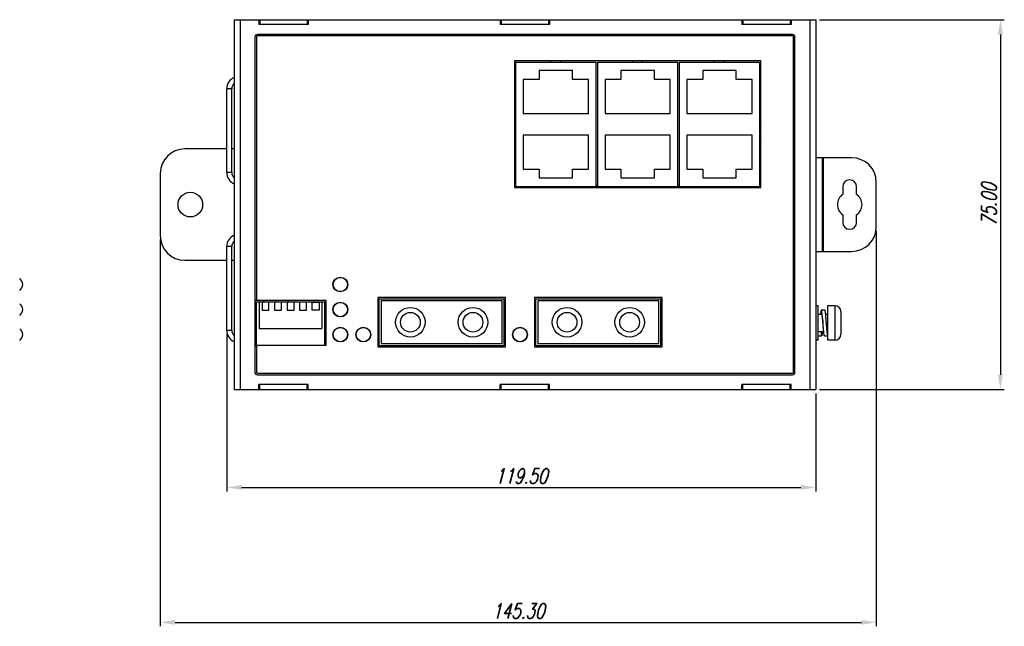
# Model space of a CAD drawing. Extents: x 758 to 1649, y -76 to 554.
# Tile 6 of 20: x 1058 to 1258, y 121 to 244. Entities that reach past the tile are written whole.
import ezdxf

# ---------------------------------------------------------------- set-up
doc = ezdxf.new("R2010")
doc.units = 0
doc.header["$LTSCALE"] = 2
doc.header["$MEASUREMENT"] = 0
doc.header["$PDMODE"] = 3
doc.layers.get('Defpoints').update_dxf_attribs({"linetype": 'CONTINUOUS'})
for name, color, linetype in [('1X1_LED_DXF_CONTINUOUS_L69', 7, 'CONTINUOUS'), ('1X3_G-G_DXF_CONTINUOUS_L70', 7, 'CONTINUOUS'), ('307229417C_DXF_CONTINUOU56', 7, 'CONTINUOUS'), ('3205278601_NDXF_CONTINUO49', 7, 'CONTINUOUS'), ('3991140100_PDXF_CONTINUO48', 7, 'CONTINUOUS'), ('3991140200_BDXF_CONTINUO51', 7, 'CONTINUOUS'), ('3991140300_CDXF_CONTINUO47', 7, 'CONTINUOUS'), ('DIN-SWITCH-5DXF_CONTINUO50', 7, 'CONTINUOUS'), ('FORM', 7, 'CONTINUOUS'), ('NET8-675100ADXF_CONTINUO59', 7, 'CONTINUOUS'), ('NET8-675200ADXF_CONTINUO58', 7, 'CONTINUOUS'), ('OPT-155B_DXF_CONTINUOUS_53', 7, 'CONTINUOUS'), ('PCB-M-16P_DXF_CONTINUOUS57', 7, 'CONTINUOUS'), ('SCREW_M4_DXF_CONTINUOUS_54', 7, 'CONTINUOUS'), ('SNAP_2_DXF_CONTINUOUS_LINE', 7, 'CONTINUOUS'), ('SNAP_DXF_CONTINUOUS_LINE', 7, 'CONTINUOUS'), ('STAND_OFF_30DXF_CONTINUO52', 7, 'CONTINUOUS')]:
    doc.layers.add(name, color=color, linetype=linetype)
doc.styles.get("Standard").update_dxf_attribs({"font": 'txt.shx', "width": 0.75, "oblique": 15})
doc.dimstyles.get("Standard").update_dxf_attribs({"dimtxt": 0.18, "dimasz": 0.18, "dimexe": 0.18, "dimexo": 0.0625, "dimgap": 0.09, "dimtad": 0, "dimtih": 1, "dimtoh": 1, "dimdec": 4, "dimzin": 0, "dimdsep": 46, "dimtxsty": 'Standard', "dimcen": 0.09, "dimadec": 0, "dimazin": 0, "dimtfac": 1, "dimtdec": 4, "dimtofl": 0, "dimtmove": 0, "dimatfit": 3, "dimfxl": 0, "dimtolj": 1, "dimtzin": 0, "dimarcsym": 0})

# ---------------------------------------------------------------- blocks, each defined once
blk = doc.blocks.new('*D1')
at = {"layer": 'Defpoints', "color": 0}
for p in [(1100.36, 180.64), (1219.86, 168.64), (1219.86, 148.79)]:
    blk.add_point(p, dxfattribs=at)
at = {"layer": 'FORM', "color": 0, "lineweight": -2}
for p, q in [((1100.36, 179.84), (1100.36, 147.99)), ((1219.86, 167.84), (1219.86, 147.99)), ((1103.36, 148.79), (1216.86, 148.79))]:
    blk.add_line(p, q, dxfattribs=at)
at = {"layer": 'FORM', "color": 0}
for points in [[(1103.36, 149.29), (1103.36, 148.29), (1100.36, 148.79)], [(1216.86, 149.29), (1216.86, 148.29), (1219.86, 148.79)]]:
    blk.add_solid(points, dxfattribs=at)
at = {"layer": 'FORM', "color": 0, "insert": (1160.11, 151.09), "char_height": 3, "attachment_point": 5}
blk.add_mtext('\\A1;119.50', dxfattribs=at)
blk = doc.blocks.new('*D2')
at = {"layer": 'Defpoints', "color": 0}
for p in [(1086.86, 199.84), (1232.16, 201.64), (1232.16, 121.42)]:
    blk.add_point(p, dxfattribs=at)
at = {"layer": 'FORM', "color": 0, "lineweight": -2}
for p, q in [((1232.16, 200.84), (1232.16, 120.62)), ((1086.86, 199.04), (1086.86, 120.62)), ((1089.86, 121.42), (1229.16, 121.42))]:
    blk.add_line(p, q, dxfattribs=at)
at = {"layer": 'FORM', "color": 0}
for points in [[(1089.86, 121.92), (1089.86, 120.92), (1086.86, 121.42)], [(1229.16, 121.92), (1229.16, 120.92), (1232.16, 121.42)]]:
    blk.add_solid(points, dxfattribs=at)
at = {"layer": 'FORM', "color": 0, "insert": (1159.51, 123.72), "char_height": 3, "attachment_point": 5}
blk.add_mtext('\\A1;145.30', dxfattribs=at)
blk = doc.blocks.new('*D3')
at = {"layer": 'Defpoints', "color": 0}
for p in [(1219.86, 243.64), (1219.86, 168.64), (1257.34, 168.64)]:
    blk.add_point(p, dxfattribs=at)
at = {"layer": 'FORM', "color": 0, "lineweight": -2}
for p, q in [((1220.66, 243.64), (1258.14, 243.64)), ((1257.34, 240.64), (1257.34, 171.64)), ((1220.66, 168.64), (1258.14, 168.64))]:
    blk.add_line(p, q, dxfattribs=at)
at = {"layer": 'FORM', "color": 0}
for points in [[(1256.84, 240.64), (1257.84, 240.64), (1257.34, 243.64)], [(1256.84, 171.64), (1257.84, 171.64), (1257.34, 168.64)]]:
    blk.add_solid(points, dxfattribs=at)
at = {"layer": 'FORM', "color": 0, "insert": (1255.04, 206.14), "char_height": 3, "attachment_point": 5, "rotation": 90}
blk.add_mtext('\\A1;75.00', dxfattribs=at)

msp = doc.modelspace()

# ---------------------------------------------------------------- linework, layer by layer
at = {"layer": '1X1_LED_DXF_CONTINUOUS_L69', "color": 7, "linetype": 'Continuous'}
for centre in [(1128.061, 179.781), (1159.861, 179.781)]:
    msp.add_circle(centre, 1.45, dxfattribs=at)
at = {"layer": '1X3_G-G_DXF_CONTINUOUS_L70', "color": 7, "linetype": 'Continuous'}
for centre in [(1123.401, 189.941), (1123.401, 184.861), (1123.401, 179.781)]:
    msp.add_circle(centre, 1.45, dxfattribs=at)
for centre in [(1057.504, 189.941), (1057.504, 184.861), (1057.504, 179.781)]:
    msp.add_arc(centre, 1.45, 305.00046, 54.99954, dxfattribs=at)
at = {"layer": '307229417C_DXF_CONTINUOU56', "color": 7, "linetype": 'Continuous'}
for p, q in [((1158.961, 235.041), (1158.961, 209.841)), ((1158.961, 235.041), (1175.311, 235.041)), ((1166.136, 235.041), (1166.136, 235.291)), ((1168.136, 235.041), (1168.136, 235.291)), ((1175.311, 209.841), (1175.311, 235.041)), ((1175.561, 235.041), (1175.561, 209.841)), ((1175.561, 235.041), (1191.911, 235.041)), ((1182.736, 235.041), (1182.736, 235.291)), ((1184.736, 235.041), (1184.736, 235.291)), ((1191.911, 209.841), (1191.911, 235.041)), ((1192.161, 235.041), (1192.161, 209.841)), ((1192.161, 235.041), (1208.511, 235.041)), ((1199.336, 235.041), (1199.336, 235.291)), ((1201.336, 235.041), (1201.336, 235.291)), ((1208.511, 209.841), (1208.511, 235.041)), ((1163.751, 233.341), (1163.751, 231.541)), ((1170.521, 233.341), (1163.751, 233.341)), ((1170.521, 231.541), (1170.521, 233.341)), ((1180.351, 233.341), (1180.351, 231.541)), ((1187.121, 233.341), (1180.351, 233.341)), ((1187.121, 231.541), (1187.121, 233.341)), ((1203.721, 233.341), (1196.951, 233.341)), ((1196.951, 233.341), (1196.951, 231.541)), ((1203.721, 231.541), (1203.721, 233.341)), ((1160.511, 231.541), (1160.511, 224.641)), ((1163.751, 231.541), (1160.511, 231.541)), ((1173.761, 231.541), (1170.521, 231.541)), ((1173.761, 224.641), (1173.761, 231.541)), ((1177.111, 231.541), (1177.111, 224.641)), ((1180.351, 231.541), (1177.111, 231.541)), ((1190.361, 231.541), (1187.121, 231.541)), ((1190.361, 224.641), (1190.361, 231.541)), ((1196.951, 231.541), (1193.711, 231.541)), ((1193.711, 231.541), (1193.711, 224.641)), ((1206.961, 231.541), (1203.721, 231.541)), ((1206.961, 224.641), (1206.961, 231.541)), ((1160.511, 224.641), (1173.761, 224.641)), ((1177.111, 224.641), (1190.361, 224.641)), ((1193.711, 224.641), (1206.961, 224.641)), ((1160.511, 220.241), (1160.511, 213.341)), ((1173.761, 220.241), (1160.511, 220.241)), ((1173.761, 213.341), (1173.761, 220.241)), ((1190.361, 220.241), (1177.111, 220.241)), ((1177.111, 220.241), (1177.111, 213.341)), ((1190.361, 213.341), (1190.361, 220.241)), ((1206.961, 220.241), (1193.711, 220.241)), ((1193.711, 220.241), (1193.711, 213.341)), ((1206.961, 213.341), (1206.961, 220.241)), ((1160.511, 213.341), (1163.751, 213.341)), ((1163.751, 213.341), (1163.751, 211.541)), ((1170.521, 211.541), (1170.521, 213.341)), ((1170.521, 213.341), (1173.761, 213.341)), ((1177.111, 213.341), (1180.351, 213.341)), ((1180.351, 213.341), (1180.351, 211.541)), ((1187.121, 213.341), (1190.361, 213.341)), ((1187.121, 211.541), (1187.121, 213.341)), ((1193.711, 213.341), (1196.951, 213.341)), ((1196.951, 213.341), (1196.951, 211.541)), ((1203.721, 213.341), (1206.961, 213.341)), ((1203.721, 211.541), (1203.721, 213.341)), ((1158.961, 209.841), (1175.311, 209.841)), ((1163.751, 211.541), (1170.521, 211.541)), ((1175.561, 209.841), (1191.911, 209.841)), ((1180.351, 211.541), (1187.121, 211.541)), ((1192.161, 209.841), (1208.511, 209.841)), ((1196.951, 211.541), (1203.721, 211.541))]:
    msp.add_line(p, q, dxfattribs=at)
at = {"layer": '3205278601_NDXF_CONTINUO49', "color": 7, "linetype": 'Continuous'}
for p, q in [((1106.361, 240.141), (1106.361, 186.741)), ((1215.161, 240.341), (1106.561, 240.341)), ((1215.361, 172.141), (1215.361, 240.141)), ((1158.711, 235.291), (1158.711, 209.591)), ((1208.761, 235.291), (1158.711, 235.291)), ((1208.761, 209.591), (1208.761, 235.291)), ((1158.711, 209.591), (1208.761, 209.591)), ((1106.361, 186.741), (1120.541, 186.741)), ((1120.541, 177.641), (1120.541, 186.741)), ((1131.011, 187.291), (1131.011, 177.291)), ((1156.911, 187.291), (1131.011, 187.291)), ((1156.911, 177.291), (1156.911, 187.291)), ((1188.711, 187.291), (1162.811, 187.291)), ((1162.811, 187.291), (1162.811, 177.291)), ((1188.711, 177.291), (1188.711, 187.291)), ((1106.361, 177.641), (1106.361, 172.141)), ((1106.361, 177.641), (1120.541, 177.641)), ((1131.011, 177.291), (1156.911, 177.291)), ((1162.811, 177.291), (1188.711, 177.291)), ((1106.561, 171.941), (1215.161, 171.941))]:
    msp.add_line(p, q, dxfattribs=at)
for centre in [(1123.401, 189.941), (1123.401, 184.861), (1123.401, 179.781), (1128.061, 179.781), (1159.861, 179.781)]:
    msp.add_circle(centre, 1.5, dxfattribs=at)
for centre, start, end in [((1106.561, 240.141), 90, 180), ((1215.161, 240.141), 0, 90), ((1106.561, 172.141), 180, 270), ((1215.161, 172.141), 270, 0)]:
    msp.add_arc(centre, 0.2, start, end, dxfattribs=at)
at = {"layer": '3991140100_PDXF_CONTINUO48', "color": 7, "linetype": 'Continuous'}
for p, q in [((1101.861, 243.641), (1101.861, 168.641)), ((1101.861, 243.641), (1106.861, 243.641)), ((1103.061, 243.641), (1103.061, 168.641)), ((1106.861, 243.641), (1106.861, 242.641)), ((1116.861, 242.641), (1106.861, 242.641)), ((1116.861, 243.641), (1116.861, 242.641)), ((1116.861, 243.641), (1155.861, 243.641)), ((1155.861, 243.641), (1155.861, 242.641)), ((1165.861, 242.641), (1155.861, 242.641)), ((1165.861, 243.641), (1165.861, 242.641)), ((1165.861, 243.641), (1204.861, 243.641)), ((1204.861, 243.641), (1204.861, 242.641)), ((1214.861, 242.641), (1204.861, 242.641)), ((1214.861, 243.641), (1219.861, 243.641)), ((1214.861, 243.641), (1214.861, 242.641)), ((1218.661, 243.641), (1218.661, 168.641)), ((1219.861, 243.641), (1219.861, 168.641)), ((1106.061, 240.141), (1106.061, 172.141)), ((1215.161, 240.641), (1106.561, 240.641)), ((1215.661, 172.141), (1215.661, 240.141)), ((1106.061, 186.741), (1106.361, 186.741)), ((1106.361, 177.341), (1106.061, 177.341)), ((1106.561, 171.641), (1215.161, 171.641)), ((1101.861, 168.641), (1106.861, 168.641)), ((1106.861, 168.641), (1106.861, 169.641)), ((1116.861, 169.641), (1106.861, 169.641)), ((1116.861, 168.641), (1116.861, 169.641)), ((1116.861, 168.641), (1155.861, 168.641)), ((1165.861, 169.641), (1155.861, 169.641)), ((1155.861, 168.641), (1155.861, 169.641)), ((1165.861, 168.641), (1165.861, 169.641)), ((1165.861, 168.641), (1204.861, 168.641)), ((1214.861, 169.641), (1204.861, 169.641)), ((1204.861, 168.641), (1204.861, 169.641)), ((1214.861, 168.641), (1214.861, 169.641)), ((1214.861, 168.641), (1219.861, 168.641))]:
    msp.add_line(p, q, dxfattribs=at)
for centre, start, end in [((1106.561, 240.141), 90, 180), ((1215.161, 240.141), 0, 90), ((1106.561, 172.141), 180, 270), ((1215.161, 172.141), 270, 0)]:
    msp.add_arc(centre, 0.5, start, end, dxfattribs=at)
at = {"layer": '3991140200_BDXF_CONTINUO51', "color": 7, "linetype": 'Continuous'}
for p, q in [((1106.861, 168.641), (1116.861, 168.641)), ((1107.061, 168.641), (1107.061, 169.641)), ((1116.661, 168.641), (1116.661, 169.641)), ((1155.861, 168.641), (1165.861, 168.641)), ((1156.061, 168.641), (1156.061, 169.641)), ((1165.661, 168.641), (1165.661, 169.641)), ((1204.861, 168.641), (1214.861, 168.641)), ((1205.061, 168.641), (1205.061, 169.641)), ((1214.661, 168.641), (1214.661, 169.641))]:
    msp.add_line(p, q, dxfattribs=at)
at = {"layer": '3991140200_BDXF_CONTINUO51', "color": 3, "linetype": 'Continuous'}
for start, end in [(148.05368, 161.63915), (198.36085, 211.94632)]:
    msp.add_arc((1210.861, 221.141), 2.5, start, end, dxfattribs=at)
at = {"layer": '3991140300_CDXF_CONTINUO47', "color": 3, "linetype": 'Continuous'}
for p, q in [((1106.861, 243.641), (1116.861, 243.641)), ((1155.861, 243.641), (1165.861, 243.641)), ((1204.861, 243.641), (1214.861, 243.641)), ((1100.361, 212.641), (1100.361, 229.641)), ((1100.361, 180.641), (1100.361, 197.641))]:
    msp.add_line(p, q, dxfattribs=at)
at = {"layer": '3991140300_CDXF_CONTINUO47', "color": 7, "linetype": 'Continuous'}
for p, q in [((1107.061, 243.641), (1107.061, 242.641)), ((1116.661, 243.641), (1116.661, 242.641)), ((1156.061, 243.641), (1156.061, 242.641)), ((1165.661, 243.641), (1165.661, 242.641)), ((1205.061, 243.641), (1205.061, 242.641)), ((1214.661, 243.641), (1214.661, 242.641)), ((1101.361, 229.641), (1100.361, 229.641)), ((1101.361, 212.641), (1101.361, 229.641)), ((1101.361, 212.641), (1100.361, 212.641)), ((1101.361, 197.641), (1100.361, 197.641)), ((1101.361, 180.641), (1101.361, 197.641)), ((1101.361, 180.641), (1100.361, 180.641))]:
    msp.add_line(p, q, dxfattribs=at)
at = {"layer": '3991140300_CDXF_CONTINUO47', "color": 3, "linetype": 'Continuous'}
for centre, start, end in [((1102.861, 229.641), 113.57818, 180), ((1102.861, 212.641), 180, 246.42182), ((1102.861, 197.641), 113.57818, 180), ((1102.861, 180.641), 180, 246.42182)]:
    msp.add_arc(centre, 2.5, start, end, dxfattribs=at)
at = {"layer": '3991140300_CDXF_CONTINUO47', "color": 7, "linetype": 'Continuous'}
for centre, start, end in [((1102.861, 229.641), 132.3997, 180), ((1102.861, 212.641), 180, 227.6003), ((1102.861, 197.641), 132.3997, 180), ((1102.861, 180.641), 180, 227.6003)]:
    msp.add_arc(centre, 1.5, start, end, dxfattribs=at)
at = {"layer": 'DIN-SWITCH-5DXF_CONTINUO50', "color": 7, "linetype": 'Continuous'}
for p, q in [((1106.361, 177.641), (1106.361, 186.441)), ((1106.361, 186.441), (1120.241, 186.441)), ((1106.951, 186.441), (1106.951, 181.041)), ((1107.521, 186.341), (1107.521, 184.741)), ((1108.921, 186.341), (1107.521, 186.341)), ((1108.921, 184.741), (1108.921, 186.341)), ((1110.061, 186.341), (1110.061, 184.741)), ((1111.461, 186.341), (1110.061, 186.341)), ((1111.461, 184.741), (1111.461, 186.341)), ((1112.601, 186.341), (1112.601, 184.741)), ((1114.001, 186.341), (1112.601, 186.341)), ((1114.001, 184.741), (1114.001, 186.341)), ((1115.141, 186.341), (1115.141, 184.741)), ((1116.541, 186.341), (1115.141, 186.341)), ((1116.541, 184.741), (1116.541, 186.341)), ((1117.681, 184.741), (1117.681, 186.341)), ((1117.681, 186.341), (1119.081, 186.341)), ((1119.081, 186.341), (1119.081, 184.741)), ((1119.651, 186.441), (1119.651, 181.041)), ((1120.241, 177.641), (1120.241, 186.441)), ((1107.521, 184.741), (1108.921, 184.741)), ((1110.061, 184.741), (1111.461, 184.741)), ((1112.601, 184.741), (1114.001, 184.741)), ((1115.141, 184.741), (1116.541, 184.741)), ((1119.081, 184.741), (1117.681, 184.741)), ((1106.951, 181.041), (1119.651, 181.041))]:
    msp.add_line(p, q, dxfattribs=at)
at = {"layer": 'NET8-675100ADXF_CONTINUO59', "color": 3, "linetype": 'Continuous'}
for p, q in [((1158.711, 210.071), (1158.961, 210.071)), ((1175.311, 210.071), (1175.561, 210.071)), ((1191.911, 210.071), (1192.161, 210.071)), ((1208.511, 210.071), (1208.761, 210.071))]:
    msp.add_line(p, q, dxfattribs=at)
at = {"layer": 'NET8-675200ADXF_CONTINUO58', "color": 3, "linetype": 'Continuous'}
for p, q in [((1158.711, 210.071), (1158.961, 210.071)), ((1175.311, 210.071), (1175.561, 210.071)), ((1191.911, 210.071), (1192.161, 210.071)), ((1208.511, 210.071), (1208.761, 210.071))]:
    msp.add_line(p, q, dxfattribs=at)
at = {"layer": 'OPT-155B_DXF_CONTINUOUS_53', "color": 7, "linetype": 'Continuous'}
for p, q in [((1131.261, 177.541), (1131.261, 187.041)), ((1131.261, 187.041), (1156.661, 187.041)), ((1131.661, 186.641), (1131.661, 177.941)), ((1156.261, 186.641), (1131.661, 186.641)), ((1156.261, 177.941), (1156.261, 186.641)), ((1156.661, 177.541), (1156.661, 187.041)), ((1163.061, 187.041), (1188.461, 187.041)), ((1163.061, 177.541), (1163.061, 187.041)), ((1188.061, 186.641), (1163.461, 186.641)), ((1163.461, 186.641), (1163.461, 177.941)), ((1188.061, 177.941), (1188.061, 186.641)), ((1188.461, 177.541), (1188.461, 187.041)), ((1131.661, 177.941), (1156.261, 177.941)), ((1163.461, 177.941), (1188.061, 177.941)), ((1131.261, 177.541), (1156.661, 177.541)), ((1132.801, 177.291), (1132.801, 177.541)), ((1134.801, 177.291), (1134.801, 177.541)), ((1136.116, 177.291), (1136.116, 177.541)), ((1136.566, 177.291), (1136.566, 177.541)), ((1136.961, 177.541), (1136.961, 177.291)), ((1138.961, 177.541), (1138.961, 177.291)), ((1139.106, 177.291), (1139.106, 177.541)), ((1141.196, 177.291), (1141.196, 177.541)), ((1141.646, 177.291), (1141.646, 177.541)), ((1143.736, 177.291), (1143.736, 177.541)), ((1144.186, 177.291), (1144.186, 177.541)), ((1146.276, 177.291), (1146.276, 177.541)), ((1146.726, 177.291), (1146.726, 177.541)), ((1148.816, 177.291), (1148.816, 177.541)), ((1148.961, 177.541), (1148.961, 177.291)), ((1150.961, 177.541), (1150.961, 177.291)), ((1151.356, 177.291), (1151.356, 177.541)), ((1151.806, 177.291), (1151.806, 177.541)), ((1153.121, 177.291), (1153.121, 177.541)), ((1155.121, 177.291), (1155.121, 177.541)), ((1163.061, 177.541), (1188.461, 177.541)), ((1164.601, 177.291), (1164.601, 177.541)), ((1166.601, 177.291), (1166.601, 177.541)), ((1167.916, 177.291), (1167.916, 177.541)), ((1168.366, 177.291), (1168.366, 177.541)), ((1168.761, 177.541), (1168.761, 177.291)), ((1170.761, 177.541), (1170.761, 177.291)), ((1170.906, 177.291), (1170.906, 177.541)), ((1172.996, 177.291), (1172.996, 177.541)), ((1173.446, 177.291), (1173.446, 177.541)), ((1175.536, 177.291), (1175.536, 177.541)), ((1175.986, 177.291), (1175.986, 177.541)), ((1178.076, 177.291), (1178.076, 177.541)), ((1178.526, 177.291), (1178.526, 177.541)), ((1180.616, 177.291), (1180.616, 177.541)), ((1180.761, 177.541), (1180.761, 177.291)), ((1182.761, 177.541), (1182.761, 177.291)), ((1183.156, 177.291), (1183.156, 177.541)), ((1183.606, 177.291), (1183.606, 177.541)), ((1184.921, 177.291), (1184.921, 177.541)), ((1186.921, 177.291), (1186.921, 177.541))]:
    msp.add_line(p, q, dxfattribs=at)
for centre, radius in [((1137.611, 182.291), 3), ((1137.611, 182.291), 2), ((1150.311, 182.291), 3), ((1150.311, 182.291), 2), ((1169.411, 182.291), 3), ((1169.411, 182.291), 2), ((1182.111, 182.291), 3), ((1182.111, 182.291), 2)]:
    msp.add_circle(centre, radius, dxfattribs=at)
at = {"layer": 'PCB-M-16P_DXF_CONTINUOUS57', "color": 7, "linetype": 'Continuous'}
for p, q in [((1158.711, 209.841), (1158.961, 209.841)), ((1175.311, 209.841), (1175.561, 209.841)), ((1191.911, 209.841), (1192.161, 209.841)), ((1208.511, 209.841), (1208.761, 209.841))]:
    msp.add_line(p, q, dxfattribs=at)
at = {"layer": 'SCREW_M4_DXF_CONTINUOUS_54', "color": 7, "linetype": 'Continuous'}
for p, q in [((1220.361, 185.641), (1219.861, 185.641)), ((1220.361, 178.641), (1220.361, 185.641)), ((1220.361, 183.891), (1221.011, 183.891)), ((1221.711, 184.741), (1221.011, 184.741)), ((1221.883, 183.891), (1222.361, 183.891)), ((1223.761, 185.641), (1222.361, 185.641)), ((1222.361, 178.641), (1222.361, 185.641)), ((1223.761, 185.641), (1223.761, 178.641)), ((1224.961, 184.441), (1224.961, 179.841)), ((1220.361, 180.391), (1221.49, 180.391)), ((1221.061, 179.541), (1221.061, 180.391)), ((1220.361, 178.641), (1219.861, 178.641)), ((1220.361, 179.541), (1221.061, 179.541)), ((1221.661, 179.541), (1222.361, 179.541)), ((1223.761, 178.641), (1222.361, 178.641))]:
    msp.add_line(p, q, dxfattribs=at)
for centre, start, end in [((1223.761, 184.441), 0, 90), ((1223.761, 179.841), 270, 0)]:
    msp.add_arc(centre, 1.2, start, end, dxfattribs=at)
for points, start_tangent, end_tangent in [([(1221.011, 184.741), (1220.979, 184.709), (1220.946, 184.614), (1220.914, 184.458), (1220.881, 184.245), (1220.849, 183.98), (1220.839, 183.891)], (-1, 0), (-0.1072644, -0.9942305)), ([(1221.336, 182.141), (1221.304, 182.548), (1221.271, 182.945), (1221.239, 183.322), (1221.206, 183.669), (1221.174, 183.98), (1221.141, 184.245), (1221.109, 184.458), (1221.076, 184.614), (1221.044, 184.709), (1221.011, 184.741)], (-0.0793218, 0.9968491), (-1, 0)), ([(1221.011, 183.891), (1221.047, 183.865), (1221.083, 183.786), (1221.119, 183.659), (1221.155, 183.486), (1221.191, 183.271), (1221.227, 183.022), (1221.263, 182.748), (1221.299, 182.455), (1221.335, 182.15), (1221.336, 182.141)], (1, 0), (0.117413, -0.9930832)), ([(1222.036, 182.141), (1222.004, 182.548), (1221.971, 182.945), (1221.939, 183.322), (1221.906, 183.669), (1221.874, 183.98), (1221.841, 184.245), (1221.809, 184.458), (1221.776, 184.614), (1221.744, 184.709), (1221.711, 184.741)], (-0.0793218, 0.9968491), (-1, 0)), ([(1221.661, 179.541), (1221.629, 179.573), (1221.596, 179.668), (1221.564, 179.825), (1221.531, 180.038), (1221.499, 180.303), (1221.466, 180.613), (1221.434, 180.961), (1221.401, 181.338), (1221.369, 181.734), (1221.336, 182.141)], (-1, 0), (-0.0793218, 0.9968491)), ([(1222.361, 179.541), (1222.329, 179.573), (1222.296, 179.668), (1222.264, 179.825), (1222.231, 180.038), (1222.199, 180.303), (1222.166, 180.613), (1222.134, 180.961), (1222.101, 181.338), (1222.069, 181.734), (1222.036, 182.141)], (-1, 0), (-0.0793218, 0.9968491)), ([(1222.361, 180.391), (1222.325, 180.418), (1222.289, 180.499), (1222.252, 180.63), (1222.216, 180.805), (1222.18, 181.022), (1222.144, 181.275), (1222.107, 181.553), (1222.071, 181.846), (1222.036, 182.141)], (-1, 0), (-0.117413, 0.9930832)), ([(1221.234, 180.391), (1221.224, 180.303), (1221.191, 180.038), (1221.159, 179.825), (1221.126, 179.668), (1221.094, 179.573), (1221.061, 179.541)], (-0.1071292, -0.9942451), (-1, 0))]:
    msp.add_spline(points, degree=3, dxfattribs=dict(at, start_tangent=start_tangent, end_tangent=end_tangent))
at = {"layer": 'SNAP_2_DXF_CONTINUOUS_LINE', "color": 7, "linetype": 'Continuous'}
for p, q in [((1100.361, 217.441), (1091.861, 217.441)), ((1101.861, 217.441), (1101.361, 217.441)), ((1086.861, 212.441), (1086.861, 199.841)), ((1091.861, 194.841), (1100.361, 194.841)), ((1101.361, 194.841), (1101.861, 194.841))]:
    msp.add_line(p, q, dxfattribs=at)
msp.add_circle((1092.961, 206.141), 2.5, dxfattribs=at)
for centre, start, end in [((1091.861, 212.441), 90, 180), ((1091.861, 199.841), 180, 270)]:
    msp.add_arc(centre, 5, start, end, dxfattribs=at)
at = {"layer": 'SNAP_DXF_CONTINUOUS_LINE', "color": 7, "linetype": 'Continuous'}
for p, q in [((1227.161, 215.641), (1219.861, 215.641)), ((1219.961, 196.641), (1219.961, 215.641)), ((1221.161, 215.641), (1221.161, 196.641)), ((1221.361, 215.641), (1221.361, 196.641)), ((1232.161, 201.641), (1232.161, 210.641)), ((1225.361, 209.741), (1225.361, 208.212)), ((1228.161, 208.212), (1228.161, 209.741)), ((1225.361, 204.07), (1225.361, 202.541)), ((1228.161, 202.541), (1228.161, 204.07)), ((1219.861, 196.641), (1227.161, 196.641))]:
    msp.add_line(p, q, dxfattribs=at)
for centre, radius, start, end in [((1227.161, 210.641), 5, 0, 90), ((1226.761, 209.741), 1.4, 0, 180), ((1226.761, 206.141), 2.5, 124.0558, 235.9442), ((1226.761, 206.141), 2.5, 304.0558, 55.9442), ((1226.761, 202.541), 1.4, 180, 0), ((1227.161, 201.641), 5, 270, 0)]:
    msp.add_arc(centre, radius, start, end, dxfattribs=at)
at = {"layer": 'STAND_OFF_30DXF_CONTINUO52', "color": 7, "linetype": 'Continuous'}
for p, q in [((1107.861, 186.441), (1107.861, 186.741)), ((1110.361, 186.441), (1110.361, 186.741)), ((1112.861, 186.441), (1112.861, 186.741))]:
    msp.add_line(p, q, dxfattribs=at)

# ---------------------------------------------------------------- dimensions: what is measured, and where the dimension line sits
at = {"layer": 'FORM', "color": 2}
dim = msp.add_linear_dim(base=(1257.338, 168.641), p1=(1219.861, 243.641), p2=(1219.861, 168.641), angle=90, dimstyle='Standard', override={"dimtxt": 3, "dimasz": 3, "dimexe": 0.8, "dimexo": 0.8, "dimgap": 0.8, "dimtad": 1, "dimtih": 0, "dimtoh": 0, "dimdec": 2, "dimcen": -0.8, "dimtix": 1, "dimtofl": 1}, dxfattribs=at)
dim.commit()
dim.dimension.update_dxf_attribs({"geometry": '*D3', "text_midpoint": (1255.038, 206.141)})
for base, p1, p2, picture, middle in [((1232.161, 121.421), (1086.861, 199.841), (1232.161, 201.641), '*D2', (1159.511, 123.721)), ((1219.861, 148.786), (1100.361, 180.641), (1219.861, 168.641), '*D1', (1160.111, 151.086))]:
    dim = msp.add_linear_dim(base=base, p1=p1, p2=p2, dimstyle='Standard', override={"dimtxt": 3, "dimasz": 3, "dimexe": 0.8, "dimexo": 0.8, "dimgap": 0.8, "dimtad": 1, "dimtih": 0, "dimtoh": 0, "dimdec": 2, "dimcen": -0.8, "dimtix": 1, "dimtofl": 1}, dxfattribs=at)
    dim.commit()
    dim.dimension.update_dxf_attribs({"geometry": picture, "text_midpoint": middle})

doc.saveas('drawing.dxf')
